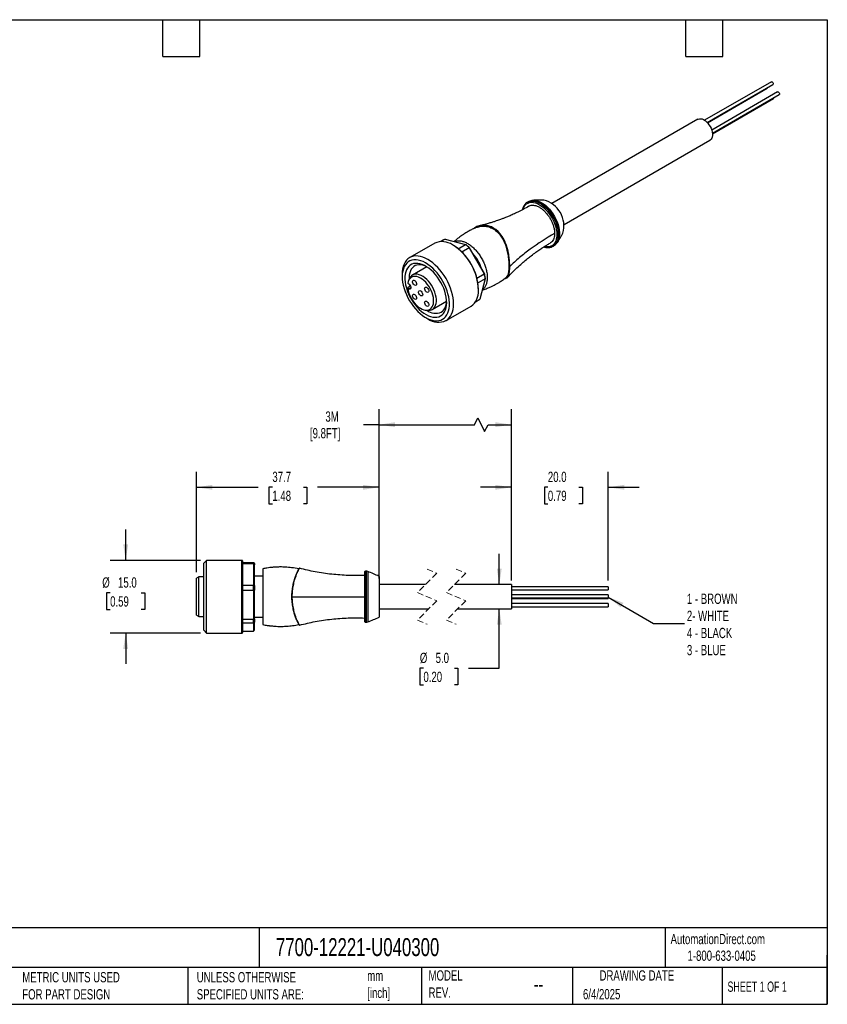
# Model space of a CAD drawing. Header units: millimetres. Extents: x 6 to 273, y 6 to 210.
# Tile 2 of 2: x 106 to 273, y 6 to 210. Entities that reach past the tile are written whole.
import ezdxf

# ---------------------------------------------------------------- set-up
doc = ezdxf.new("R2010")
doc.units = ezdxf.units.MM
doc.linetypes.add('SLD-Dashed', pattern=[1.905, 1.27, -0.635])
doc.linetypes.add('SLD-Solid', pattern=[0])
doc.layers.add('DIMENSIONS', color=140, linetype='SLD-Solid', lineweight=25)
doc.layers.add('TEXT', color=140, linetype='SLD-Solid', lineweight=25)
doc.styles.add('SLDTEXTSTYLE0', font='TXT', dxfattribs={"width": 0.7})
doc.styles.add('SLDTEXTSTYLE1', font='TXT', dxfattribs={"width": 0.65})
doc.dimstyles.new('SLDDIMSTYLE2', dxfattribs={"dimtxt": 2.158008, "dimasz": 3.302, "dimexe": 0, "dimexo": 0.0625, "dimgap": 0.539502, "dimtad": 0, "dimtih": 1, "dimtoh": 1, "dimdec": 1, "dimrnd": 1e-09, "dimzin": 4, "dimdsep": 46, "dimtxsty": 'SLDTEXTSTYLE0', "dimsah": 1, "dimcen": 0.09, "dimadec": 0, "dimazin": 1, "dimtfac": 1, "dimtdec": 1, "dimtmove": 0, "dimatfit": 0, "dimfxl": 0, "dimfrac": 2, "dimtolj": 1, "dimtzin": 12, "dimarcsym": 0})
doc.dimstyles.new('SLDDIMSTYLE3', dxfattribs={"dimtxt": 2.158008, "dimasz": 3.302, "dimexe": 0, "dimexo": 0.0625, "dimgap": 0.539502, "dimtad": 0, "dimtih": 1, "dimtoh": 1, "dimdec": 1, "dimrnd": 1e-09, "dimzin": 12, "dimdsep": 46, "dimtxsty": 'SLDTEXTSTYLE0', "dimsah": 1, "dimcen": 0.09, "dimadec": 0, "dimazin": 3, "dimtfac": 1, "dimtdec": 1, "dimtofl": 0, "dimtmove": 0, "dimatfit": 3, "dimfxl": 0, "dimfrac": 2, "dimtolj": 1, "dimtzin": 12, "dimarcsym": 0})
doc.dimstyles.new('SLDDIMSTYLE4', dxfattribs={"dimtxt": 0.18, "dimasz": 3.302, "dimexe": 0, "dimexo": 0.0625, "dimgap": 0, "dimtad": 0, "dimtih": 1, "dimtoh": 1, "dimdec": 0, "dimrnd": 1e-09, "dimzin": 0, "dimdsep": 46, "dimtxsty": 'Standard', "dimsah": 1, "dimcen": 0.09, "dimadec": 0, "dimazin": 0, "dimtfac": 3.302, "dimtdec": 0, "dimtofl": 0, "dimtmove": 0, "dimatfit": 3, "dimfxl": 0, "dimfrac": 2, "dimtolj": 1, "dimtzin": 0, "dimarcsym": 0})

# ---------------------------------------------------------------- blocks, each defined once
blk = doc.blocks.new('_D_1')
at = {"layer": 'DIMENSIONS'}
for p, q in [((205.33, 92.97), (205.33, 99.32)), ((205.33, 75.69), (205.33, 87.97)), ((189.67, 75.69), (188.94, 75.69)), ((188.94, 75.69), (188.94, 72.26)), ((196.08, 75.69), (196.8, 75.69)), ((196.8, 75.69), (196.8, 72.26)), ((198.98, 75.69), (205.33, 75.69)), ((188.94, 72.26), (189.67, 72.26)), ((196.8, 72.26), (196.08, 72.26))]:
    blk.add_line(p, q, dxfattribs=at)
for points in [[(205.33, 92.97), (205.83, 96.27), (204.82, 96.27)], [(205.33, 87.97), (204.82, 84.67), (205.83, 84.67)]]:
    blk.add_solid(points, dxfattribs=at)
at = {"layer": 'DIMENSIONS', "char_height": 2.117, "attachment_point": 1, "style": 'SLDTEXTSTYLE0'}
for s, insert in [('%%c', (188.93, 78.9)), ('5.0', (192.19, 78.9)), ('0.20', (189.67, 74.99))]:
    blk.add_mtext(s, dxfattribs=dict(at, insert=insert))
blk = doc.blocks.new('_D_2')
at = {"layer": 'DIMENSIONS'}
for p, q in [((207.83, 93.81), (207.83, 116.22)), ((227.83, 93.81), (227.83, 116.22)), ((207.83, 113.05), (201.48, 113.05)), ((215.36, 113.05), (214.63, 113.05)), ((214.63, 113.05), (214.63, 109.62)), ((221.77, 113.05), (222.49, 113.05)), ((222.49, 113.05), (222.49, 109.62)), ((227.83, 113.05), (234.18, 113.05)), ((214.63, 109.62), (215.36, 109.62)), ((222.49, 109.62), (221.77, 109.62))]:
    blk.add_line(p, q, dxfattribs=at)
for points in [[(207.83, 113.05), (204.52, 113.56), (204.52, 112.54)], [(227.83, 113.05), (231.13, 112.54), (231.13, 113.56)]]:
    blk.add_solid(points, dxfattribs=at)
at = {"layer": 'DIMENSIONS', "char_height": 2.117, "attachment_point": 1, "style": 'SLDTEXTSTYLE0'}
for s, insert in [('20.0', (215.36, 116.26)), ('0.79', (215.36, 112.35))]:
    blk.add_mtext(s, dxfattribs=dict(at, insert=insert))
blk = doc.blocks.new('_D_3')
at = {"layer": 'DIMENSIONS'}
for p, q in [((180.51, 94.24), (180.51, 129.15)), ((207.83, 94.24), (207.83, 129.15)), ((200.18, 125.97), (200.89, 127.38)), ((200.89, 127.38), (202.3, 124.56)), ((180.51, 125.97), (177.27, 125.97)), ((180.51, 125.97), (200.18, 125.97)), ((202.3, 124.56), (203, 125.97)), ((203, 125.97), (207.83, 125.97))]:
    blk.add_line(p, q, dxfattribs=at)
for points in [[(180.51, 125.97), (183.81, 125.46), (183.81, 126.48)], [(207.83, 125.97), (204.52, 126.48), (204.52, 125.46)]]:
    blk.add_solid(points, dxfattribs=at)
at = {"layer": 'DIMENSIONS', "char_height": 2.117, "attachment_point": 1, "style": 'SLDTEXTSTYLE0'}
for s, insert in [('3M', (169.43, 128.7)), ('[9.8FT]', (166.24, 125.27))]:
    blk.add_mtext(s, dxfattribs=dict(at, insert=insert))
blk = doc.blocks.new('_D_4')
at = {"layer": 'DIMENSIONS'}
for p, q in [((142.81, 95.55), (142.81, 116.22)), ((180.51, 95.94), (180.51, 116.22)), ((142.81, 113.05), (155.56, 113.05)), ((158.48, 113.05), (157.76, 113.05)), ((157.76, 113.05), (157.76, 109.62)), ((164.89, 113.05), (165.62, 113.05)), ((165.62, 113.05), (165.62, 109.62)), ((180.51, 113.05), (167.82, 113.05)), ((157.76, 109.62), (158.48, 109.62)), ((165.62, 109.62), (164.89, 109.62))]:
    blk.add_line(p, q, dxfattribs=at)
for points in [[(142.81, 113.05), (146.11, 112.54), (146.11, 113.56)], [(180.51, 113.05), (177.2, 113.56), (177.2, 112.54)]]:
    blk.add_solid(points, dxfattribs=at)
at = {"layer": 'DIMENSIONS', "char_height": 2.117, "attachment_point": 1, "style": 'SLDTEXTSTYLE0'}
for s, insert in [('37.7', (158.48, 116.26)), ('1.48', (158.48, 112.35))]:
    blk.add_mtext(s, dxfattribs=dict(at, insert=insert))
blk = doc.blocks.new('_D_5')
at = {"layer": 'DIMENSIONS'}
for p, q in [((128.2, 97.97), (128.2, 104.32)), ((143.64, 97.97), (125.02, 97.97)), ((124.99, 91.25), (124.27, 91.25)), ((124.27, 91.25), (124.27, 87.82)), ((131.41, 91.25), (132.13, 91.25)), ((132.13, 91.25), (132.13, 87.82)), ((124.27, 87.82), (124.99, 87.82)), ((132.13, 87.82), (131.41, 87.82)), ((143.64, 82.97), (125.02, 82.97)), ((128.2, 82.97), (128.2, 76.62))]:
    blk.add_line(p, q, dxfattribs=at)
for points in [[(128.2, 97.97), (128.71, 101.27), (127.69, 101.27)], [(128.2, 82.97), (127.69, 79.67), (128.71, 79.67)]]:
    blk.add_solid(points, dxfattribs=at)
at = {"layer": 'DIMENSIONS', "char_height": 2.117, "attachment_point": 1, "style": 'SLDTEXTSTYLE0'}
for s, insert in [('%%c', (123.36, 94.46)), ('15.0', (126.62, 94.46)), ('0.59', (124.99, 90.55))]:
    blk.add_mtext(s, dxfattribs=dict(at, insert=insert))

msp = doc.modelspace()

# ---------------------------------------------------------------- linework, layer by layer
for p, q in [((261.5, 196.75), (247.72, 188.79)), ((248.24, 188.35), (261.82, 196.19)), ((248.31, 188.27), (260.64, 195.39)), ((262.79, 194.63), (249.18, 186.77)), ((249.32, 186.12), (263.11, 194.08)), ((249.33, 186), (261.93, 193.27)), ((246.32, 189.01), (216.19, 171.62)), ((218.69, 167.28), (248.82, 184.68)), ((211.1, 171.85), (211.15, 171.88)), ((211.24, 171.93), (211.15, 171.88)), ((204.08, 166.45), (204.09, 166.5)), ((191.99, 163.42), (186.83, 160.44)), ((193.84, 164.14), (193.19, 163.77)), ((194.13, 164.28), (193.24, 163.77)), ((194.13, 164.28), (198.36, 163.15)), ((196.86, 162.28), (198.36, 163.15)), ((216.4, 162.79), (216.33, 162.75)), ((216.4, 162.79), (216.49, 162.84)), ((199.14, 162.46), (197.62, 161.59)), ((199.14, 162.46), (202.24, 157.1)), ((202.26, 157.16), (199.2, 162.45)), ((190.36, 158.55), (187.4, 156.84)), ((185.28, 157.01), (185.28, 156.52)), ((200.72, 156.22), (202.24, 157.1)), ((186.44, 155.15), (186.58, 155.07)), ((186.74, 156.05), (186.58, 155.65)), ((186.59, 154.41), (186.96, 154.63)), ((202.44, 156.08), (200.94, 155.21)), ((202.44, 156.08), (201.31, 151.85)), ((186.58, 154), (186.44, 154.09)), ((186.58, 154), (187.04, 154.27)), ((201.07, 153.71), (201.07, 153.84)), ((191.5, 149.74), (194.46, 151.45)), ((194.33, 147.45), (199.49, 150.43)), ((200.39, 151.29), (201.04, 151.67)), ((200.42, 151.34), (201.31, 151.85)), ((190.06, 149.62), (190.48, 149.57)), ((190.15, 148.07), (190.58, 147.82)), ((144.91, 97.97), (144.31, 97.37)), ((152.21, 97.97), (144.91, 97.97)), ((144.91, 85.17), (144.91, 97.97)), ((152.21, 85.17), (152.21, 97.97)), ((152.31, 97.87), (152.31, 95.7)), ((152.31, 97.55), (154.61, 97.55)), ((154.61, 97.26), (154.61, 97.55)), ((144.31, 85.59), (144.31, 97.37)), ((154.61, 97.26), (152.31, 97.26)), ((152.31, 95.7), (152.31, 83.07)), ((154.61, 97.26), (154.61, 92.88)), ((154.81, 97.35), (154.81, 97.08)), ((154.81, 92.77), (154.81, 97.08)), ((164, 96.24), (163.99, 96.23)), ((164, 96.24), (164.01, 96.29)), ((164.01, 96.28), (164.01, 96.29)), ((177.51, 95.52), (177.51, 85.42)), ((177.84, 95.72), (177.71, 95.72)), ((177.71, 95.72), (177.71, 85.22)), ((177.84, 95.72), (177.84, 85.22)), ((178.17, 95.67), (178.17, 85.28)), ((143.31, 94.57), (142.81, 94.28)), ((142.81, 86.66), (142.81, 94.28)), ((144.31, 94.57), (143.31, 94.57)), ((143.31, 86.37), (143.31, 94.57)), ((156.51, 94.72), (154.81, 94.72)), ((163.22, 94.49), (163.17, 94.36)), ((163.18, 94.38), (163.23, 94.53)), ((180.51, 94.67), (180.51, 86.27)), ((152.31, 92.88), (154.61, 92.88)), ((154.61, 91.78), (152.31, 91.78)), ((154.61, 91.78), (154.61, 92.88)), ((154.61, 91.78), (154.61, 85.8)), ((154.81, 92.77), (154.81, 91.79)), ((154.81, 85.89), (154.81, 91.79)), ((190.09, 92.97), (180.51, 92.97)), ((207.83, 92.97), (196.09, 92.97)), ((207.83, 92.97), (207.83, 87.97)), ((227.83, 92.54), (207.83, 92.54)), ((207.83, 91.9), (227.83, 91.9)), ((227.83, 92.54), (227.83, 91.9)), ((156.51, 90.47), (156.51, 84.73)), ((162.49, 91.24), (162.46, 90.47)), ((227.83, 90.87), (207.83, 90.87)), ((207.83, 90.23), (227.83, 90.23)), ((207.83, 90.08), (227.83, 90.08)), ((227.83, 90.87), (227.83, 90.23)), ((227.83, 90.23), (227.83, 90.08)), ((180.51, 87.97), (190.76, 87.97)), ((196.76, 87.97), (207.83, 87.97)), ((227.83, 89.04), (207.83, 89.04)), ((207.83, 88.4), (227.83, 88.4)), ((227.83, 89.04), (227.83, 88.72)), ((227.83, 88.72), (227.83, 88.4)), ((142.81, 86.66), (143.31, 86.37)), ((143.31, 86.37), (144.31, 86.37)), ((144.31, 83.57), (144.31, 85.59)), ((152.31, 85.8), (154.61, 85.8)), ((154.61, 84.99), (154.61, 85.8)), ((154.81, 86.22), (156.51, 86.22)), ((154.81, 85.89), (154.81, 85.18)), ((163.24, 86.4), (163.17, 86.59)), ((144.31, 83.57), (144.91, 82.97)), ((144.91, 82.97), (144.91, 85.17)), ((152.21, 82.97), (152.21, 85.17)), ((154.61, 84.99), (152.31, 84.99)), ((152.31, 83.39), (154.61, 83.39)), ((154.61, 84.99), (154.61, 83.39)), ((154.81, 83.6), (154.81, 85.18)), ((177.71, 85.22), (177.84, 85.22)), ((144.91, 82.97), (152.21, 82.97))]:
    msp.add_line(p, q)
at = {"color": 7, "linetype": 'SLD-Dashed', "lineweight": 18}
for p, q in [((190.42, 96.15), (192.42, 95.31)), ((196.42, 96.15), (198.42, 95.31)), ((192.42, 95.31), (188.42, 91.31)), ((198.42, 95.31), (194.42, 91.31)), ((188.42, 91.31), (192.42, 89.63)), ((192.42, 89.63), (188.42, 85.63)), ((194.42, 91.31), (198.42, 89.63)), ((198.42, 89.63), (194.42, 85.63)), ((188.42, 85.63), (190.42, 84.8)), ((194.42, 85.63), (196.42, 84.8))]:
    msp.add_line(p, q, dxfattribs=at)
at = {"flags": 128}
for points in [[(261.5, 196.75), (261.58, 196.76), (261.66, 196.73), (261.75, 196.66), (261.82, 196.56), (261.87, 196.45), (261.89, 196.34), (261.87, 196.25), (261.82, 196.19), (261.82, 196.19)], [(262.79, 194.63), (262.87, 194.65), (262.95, 194.62)], [(262.95, 194.62), (263.04, 194.55), (263.11, 194.45), (263.16, 194.33), (263.18, 194.22), (263.16, 194.13), (263.11, 194.08), (263.11, 194.08)], [(246.32, 189.01), (246.4, 189.05), (246.65, 189.12), (246.91, 189.12), (247.2, 189.06), (247.5, 188.93), (247.8, 188.74), (248.09, 188.5), (248.37, 188.21), (248.62, 187.88), (248.85, 187.52), (249.04, 187.14), (249.18, 186.76), (249.28, 186.37), (249.33, 186), (249.33, 185.66), (249.28, 185.34), (249.18, 185.07), (249.04, 184.86), (248.85, 184.7), (248.82, 184.68)], [(210.21, 170.39), (210.29, 170.64), (210.47, 170.99), (210.69, 171.29), (210.96, 171.53), (211.26, 171.7), (211.6, 171.82), (211.97, 171.86), (212.36, 171.84), (212.78, 171.75), (213.2, 171.59), (213.63, 171.37), (214.06, 171.1), (214.49, 170.76), (214.9, 170.38), (215.29, 169.94), (215.66, 169.47), (216, 168.97), (216.3, 168.44), (216.57, 167.9), (216.79, 167.34), (216.97, 166.79), (217.1, 166.24), (217.18, 165.7), (217.2, 165.19), (217.18, 164.71), (217.1, 164.26), (216.97, 163.86), (216.79, 163.51), (216.57, 163.21), (216.3, 162.97), (216, 162.8), (215.66, 162.69), (215.29, 162.64), (214.9, 162.66), (214.65, 162.71)], [(211.15, 171.88), (211.27, 171.94), (211.61, 172.07), (211.98, 172.12), (212.38, 172.11), (212.79, 172.03), (213.22, 171.89), (213.66, 171.68), (214.1, 171.41), (214.54, 171.09), (214.96, 170.71), (215.37, 170.28), (215.75, 169.81), (216.11, 169.31), (216.44, 168.78), (216.72, 168.23), (216.97, 167.67), (217.17, 167.1), (217.32, 166.54), (217.43, 165.98), (217.48, 165.45), (217.48, 164.94), (217.43, 164.47), (217.32, 164.03), (217.17, 163.64), (216.97, 163.31), (216.72, 163.03), (216.44, 162.81), (216.4, 162.79)], [(211.24, 171.93), (211.36, 172), (211.7, 172.12), (212.07, 172.18), (212.47, 172.16), (212.89, 172.09), (213.32, 171.94), (213.76, 171.74), (214.2, 171.47), (214.63, 171.14), (215.05, 170.76), (215.46, 170.34), (215.85, 169.87), (216.2, 169.37), (216.53, 168.83), (216.82, 168.28), (217.06, 167.72), (217.26, 167.15), (217.42, 166.59), (217.52, 166.04), (217.57, 165.5), (217.57, 164.99), (217.52, 164.52), (217.42, 164.08), (217.26, 163.7), (217.06, 163.36), (216.82, 163.08), (216.53, 162.86), (216.49, 162.84)], [(212.23, 172.25), (212.33, 172.26), (212.72, 172.25), (213.13, 172.17), (213.56, 172.03), (213.99, 171.82), (214.43, 171.56), (214.86, 171.24), (215.28, 170.86), (215.68, 170.44), (216.06, 169.98), (216.41, 169.48), (216.74, 168.95), (217.02, 168.41), (217.26, 167.85), (217.46, 167.29), (217.61, 166.73), (217.71, 166.19), (217.77, 165.66), (217.77, 165.15), (217.71, 164.69), (217.61, 164.26), (217.46, 163.87), (217.28, 163.56)], [(217.28, 163.56), (217.26, 163.54), (217.26, 163.54)], [(194.33, 147.45), (194.68, 147.69), (194.99, 148), (195.26, 148.36), (195.48, 148.77), (195.65, 149.24), (195.78, 149.75), (195.86, 150.3), (195.88, 150.88), (195.86, 151.5), (195.78, 152.14), (195.65, 152.79), (195.48, 153.46), (195.26, 154.13), (194.99, 154.8), (194.68, 155.46), (194.33, 156.11), (193.94, 156.74), (193.53, 157.33), (193.08, 157.9), (192.61, 158.43), (192.12, 158.92), (191.61, 159.35), (191.1, 159.74), (190.58, 160.07), (190.06, 160.34), (189.54, 160.55), (189.04, 160.69), (188.55, 160.77), (188.08, 160.79), (187.63, 160.74), (187.22, 160.62), (186.83, 160.44), (186.48, 160.2), (186.17, 159.89), (185.9, 159.53), (185.68, 159.12), (185.5, 158.65), (185.38, 158.14), (185.3, 157.59), (185.28, 157.01), (185.28, 157.01)], [(193.61, 147.72), (193.94, 147.96), (194.24, 148.26), (194.49, 148.61), (194.7, 149.02), (194.86, 149.48), (194.97, 149.98), (195.02, 150.53), (195.03, 151.1), (194.99, 151.71), (194.89, 152.33), (194.74, 152.97), (194.55, 153.62), (194.31, 154.27), (194.02, 154.91), (193.69, 155.54), (193.33, 156.15), (192.93, 156.73), (192.5, 157.28), (192.05, 157.8), (191.58, 158.27), (191.09, 158.69), (190.59, 159.06), (190.09, 159.37), (189.59, 159.62), (189.1, 159.81), (188.61, 159.93), (188.14, 159.99), (187.7, 159.98), (187.28, 159.91), (186.89, 159.77), (186.53, 159.56), (186.22, 159.3), (185.94, 158.97), (185.71, 158.59), (185.53, 158.15), (185.39, 157.67), (185.31, 157.15), (185.28, 156.59), (185.3, 156), (185.37, 155.38), (185.49, 154.75), (185.66, 154.1), (185.88, 153.46), (186.14, 152.81), (186.45, 152.17), (186.8, 151.55), (187.18, 150.96), (187.59, 150.39), (188.03, 149.85), (188.49, 149.36), (188.97, 148.91), (189.47, 148.52), (189.97, 148.18), (190.47, 147.9), (190.97, 147.67), (191.46, 147.52), (191.93, 147.43), (192.39, 147.4), (192.83, 147.44), (193.23, 147.55), (193.61, 147.72)], [(193.21, 148.42), (193.52, 148.64), (193.8, 148.93), (194.03, 149.27), (194.22, 149.67), (194.35, 150.12), (194.44, 150.61), (194.47, 151.14), (194.45, 151.7), (194.38, 152.28), (194.25, 152.89), (194.08, 153.5), (193.86, 154.11), (193.6, 154.72), (193.29, 155.31), (192.94, 155.89), (192.56, 156.44), (192.16, 156.96), (191.72, 157.43), (191.27, 157.87), (190.81, 158.25), (190.33, 158.57), (189.86, 158.84), (189.39, 159.04), (188.92, 159.18), (188.48, 159.26), (188.05, 159.26), (187.65, 159.2), (187.28, 159.07), (186.94, 158.88), (186.64, 158.62), (186.39, 158.3), (186.18, 157.93), (186.02, 157.51), (185.91, 157.04), (185.85, 156.53), (185.85, 155.98), (185.89, 155.41), (185.99, 154.81), (186.14, 154.21), (186.33, 153.59), (186.58, 152.98), (186.86, 152.38), (187.19, 151.79), (187.55, 151.23), (187.95, 150.69), (188.37, 150.2), (188.81, 149.74), (189.27, 149.34), (189.74, 148.98), (190.21, 148.68), (190.69, 148.45), (191.16, 148.28), (191.61, 148.17), (192.05, 148.13), (192.46, 148.16), (192.85, 148.25), (193.21, 148.42)], [(190.36, 158.55), (189.97, 158.73), (189.54, 158.87), (189.12, 158.95), (188.72, 158.96), (188.34, 158.91), (187.99, 158.79), (187.68, 158.61), (187.4, 158.37), (187.17, 158.07), (186.98, 157.71), (186.83, 157.31), (186.74, 156.86), (186.69, 156.38), (186.7, 155.94)], [(186.44, 154.09), (186.53, 153.62), (186.67, 153.14), (186.85, 152.66), (187.08, 152.19), (187.34, 151.74), (187.64, 151.31), (187.97, 150.91), (188.31, 150.56), (188.68, 150.25), (189.05, 150), (189.42, 149.81), (189.78, 149.68), (190.14, 149.62), (190.47, 149.62), (190.77, 149.68), (191.05, 149.82), (191.29, 150.01), (191.48, 150.26), (191.63, 150.57), (191.73, 150.92), (191.78, 151.32), (191.78, 151.75), (191.73, 152.2), (191.63, 152.68), (191.48, 153.16), (191.29, 153.63), (191.05, 154.1), (190.77, 154.55), (190.47, 154.97), (190.14, 155.36), (189.78, 155.7), (189.42, 155.99), (189.05, 156.23), (188.68, 156.4), (188.31, 156.52), (187.97, 156.56), (187.64, 156.55), (187.34, 156.46), (187.08, 156.31), (186.85, 156.1), (186.67, 155.84), (186.53, 155.52), (186.44, 155.15)], [(190.48, 149.57), (190.69, 149.55), (191.03, 149.57), (191.34, 149.66), (191.61, 149.81), (191.85, 150.03), (192.04, 150.3), (192.19, 150.62), (192.29, 150.99), (192.34, 151.4), (192.34, 151.84), (192.29, 152.31), (192.19, 152.8), (192.04, 153.29), (191.85, 153.79), (191.61, 154.27), (191.34, 154.74), (191.03, 155.18), (190.69, 155.59), (190.34, 155.96), (189.96, 156.29), (189.58, 156.56), (189.2, 156.77), (188.82, 156.92), (188.45, 157.01), (188.1, 157.03), (187.77, 156.99), (187.47, 156.88), (187.21, 156.71), (186.99, 156.48), (186.81, 156.19), (186.74, 156.05)], [(186.58, 155.07), (186.74, 154.94), (186.88, 154.77), (186.98, 154.57), (187.04, 154.37), (187.04, 154.18), (186.98, 154.04), (186.88, 153.96), (186.74, 153.95), (186.58, 154)], [(186.85, 154.81), (186.86, 154.76), (186.9, 154.6)], [(188.14, 154.73), (188.02, 154.7), (187.88, 154.74), (187.73, 154.84), (187.6, 154.99), (187.5, 155.17), (187.43, 155.36), (187.42, 155.54), (187.46, 155.68), (187.54, 155.77), (187.67, 155.8), (187.81, 155.76), (187.95, 155.66), (188.09, 155.51), (188.19, 155.33), (188.25, 155.14), (188.27, 154.96), (188.23, 154.82), (188.14, 154.73)], [(188.14, 151.85), (188.02, 151.82), (187.88, 151.86), (187.73, 151.95), (187.6, 152.1), (187.5, 152.28), (187.43, 152.47), (187.42, 152.65), (187.46, 152.79), (187.54, 152.88), (187.67, 152.91), (187.81, 152.87), (187.95, 152.77), (188.09, 152.63), (188.19, 152.45), (188.25, 152.25), (188.27, 152.08), (188.23, 151.94), (188.14, 151.85)], [(189.39, 152.57), (189.27, 152.54), (189.13, 152.58), (188.98, 152.68), (188.85, 152.83), (188.75, 153.01), (188.68, 153.2), (188.67, 153.37), (188.71, 153.52), (188.79, 153.61), (188.92, 153.63), (189.06, 153.6), (189.2, 153.5), (189.34, 153.35), (189.44, 153.17), (189.5, 152.98), (189.52, 152.8), (189.48, 152.66), (189.39, 152.57)], [(190.64, 153.29), (190.52, 153.26), (190.38, 153.3), (190.23, 153.4), (190.1, 153.55), (190, 153.73), (189.93, 153.92), (189.92, 154.1), (189.96, 154.24), (190.04, 154.33), (190.17, 154.36), (190.31, 154.32), (190.45, 154.22), (190.59, 154.07), (190.69, 153.89), (190.75, 153.7), (190.77, 153.52), (190.73, 153.38), (190.64, 153.29)], [(190.64, 150.4), (190.52, 150.37), (190.38, 150.41), (190.23, 150.51), (190.1, 150.66), (190, 150.84), (189.93, 151.03), (189.92, 151.21), (189.96, 151.35), (190.04, 151.44), (190.17, 151.47), (190.31, 151.43), (190.45, 151.33), (190.59, 151.18), (190.69, 151), (190.75, 150.81), (190.77, 150.63), (190.73, 150.49), (190.64, 150.4)], [(154.61, 97.55), (154.72, 97.44), (154.81, 97.35)], [(162.59, 90.47), (165.03, 90.47), (167.5, 90.47), (169.99, 90.47), (173.74, 90.47), (177.51, 90.47)], [(154.61, 83.39), (154.72, 83.51), (154.81, 83.6)], [(164.01, 84.65), (164.01, 84.68), (164, 84.71)]]:
    msp.add_lwpolyline(points, dxfattribs=at)
for centre, radius, start, end in [((260.54, 195.52), 0.168, 306.6222, 8.2587), ((261.83, 193.41), 0.168, 306.6222, 8.2587), ((213.2, 167), 5.47, 344.1647, 75.8256), ((193.54, 160.01), 3.74, 55.3665, 114.4172), ((195.05, 162.05), 2.41, 112.1849, 119.9877), ((189.69, 153.44), 11.35, 1.1592, 58.2565), ((190.14, 153.94), 10.7, 28.8591, 57.6297), ((192.48, 155.73), 9.48, 45.2989, 51.5739), ((192.75, 155.87), 9.21, 45.554, 51.3189), ((194.76, 156.36), 7.1, 16.1674, 43.8326), ((190.41, 153.59), 10.64, 1.7636, 31.1804), ((193.07, 154.69), 9.48, 8.4275, 14.7018), ((193.33, 154.86), 9.22, 8.6825, 14.4468), ((197.34, 153.45), 3.71, 305.45, 3.4019), ((191.69, 151.42), 2.77, 306.2267, 0.7358), ((199.83, 153.76), 2.41, 300.0057, 307.827), ((192.19, 151.89), 2.94, 231.7647, 292.8125), ((192.78, 150.97), 3.84, 234.9648, 293.7185), ((152.21, 97.87), 0.1, 359.9989, 90.0001), ((177.71, 95.52), 0.2, 90, 180.0001), ((177.84, 94.72), 1, 70.6091, 89.9999), ((171.53, 76.8), 20, 63.3306, 70.609), ((177.71, 85.42), 0.2, 179.9999, 270), ((171.53, 104.14), 20, 289.391, 296.6694), ((177.84, 86.22), 1, 270.0001, 289.3909), ((152.21, 83.07), 0.1, 269.9999, 0.0011)]:
    msp.add_arc(centre, radius, start, end)
for points, knots in [([(211.42, 171.05), (211.04, 170.83), (210.3, 170.41), (209.22, 169.86), (208.25, 169.4), (207.4, 169.03), (206.69, 168.73), (206.15, 168.52), (205.74, 168.37), (205.37, 168.24), (204.94, 168.09), (204.39, 167.9), (203.74, 167.7), (202.98, 167.47), (202.14, 167.24), (201.55, 167.09), (201.25, 167.02)], [0, 0, 0, 0, 0.116846, 0.2261712, 0.3219872, 0.4043808, 0.4734196, 0.5291606, 0.562272, 0.594272, 0.6366988, 0.689742, 0.7533301, 0.8273798, 0.9117786, 1, 1, 1, 1]), ([(211.1, 171.84), (211.08, 171.84), (210.96, 171.78), (210.77, 171.61), (210.53, 171.34), (210.34, 171.02), (210.19, 170.68), (210.13, 170.43), (210.1, 170.32)], [0, 0, 0, 0, 0.029139, 0.2287, 0.428389, 0.629429, 0.832485, 1, 1, 1, 1]), ([(212.23, 172.25), (212.1, 172.23), (211.83, 172.19), (211.49, 172.07), (211.31, 171.96), (211.24, 171.92)], [0, 0, 0, 0, 0.383744, 0.772497, 1, 1, 1, 1]), ([(211.42, 171.04), (211.52, 171.1), (211.74, 171.22), (212.14, 171.28), (212.62, 171.25), (213.12, 171.1), (213.64, 170.85), (214.16, 170.5), (214.67, 170.05), (215.14, 169.53), (215.58, 168.95), (215.95, 168.32), (216.27, 167.66), (216.51, 166.98), (216.66, 166.38), (216.73, 165.87), (216.74, 165.6), (216.74, 165.45)], [0, 0, 0, 0, 0.054795, 0.125168, 0.195497, 0.265825, 0.336153, 0.408516, 0.478919, 0.549284, 0.619645, 0.690006, 0.760368, 0.832768, 0.903145, 0.951255, 1, 1, 1, 1]), ([(214.55, 172.3), (214.49, 172.31), (214.12, 172.34), (213.42, 172.33), (212.71, 172.31), (212.31, 172.26), (212.24, 172.25)], [0, 0, 0, 0, 0.077412, 0.490437, 0.909556, 1, 1, 1, 1]), ([(200.85, 166.75), (200.65, 166.67), (200.28, 166.53), (199.79, 166.31), (199.39, 166.12), (199.04, 165.93), (198.61, 165.68), (198.04, 165.33), (197.32, 164.83), (196.62, 164.31), (196.18, 163.93), (196.01, 163.78)], [0, 0, 0, 0, 0.111625, 0.205, 0.280358, 0.341133, 0.416226, 0.539483, 0.694775, 0.880922, 1, 1, 1, 1]), ([(204.13, 166.55), (203.84, 166.7), (203.26, 167), (202.3, 167.15), (201.37, 167.08), (200.55, 166.83), (200.13, 166.52), (199.96, 166.38)], [0, 0, 0, 0, 0.211714, 0.424057, 0.636373, 0.847662, 1, 1, 1, 1]), ([(200.13, 166.46), (200.24, 166.54), (200.6, 166.81), (201.35, 167.02), (202.28, 167.09), (203.22, 166.94), (203.8, 166.64), (204.09, 166.5)], [0, 0, 0, 0, 0.106055, 0.329156, 0.553118, 0.776961, 1, 1, 1, 1]), ([(204.08, 166.45), (203.79, 166.6), (203.21, 166.89), (202.27, 167.04), (201.35, 166.96), (200.7, 166.79), (200.41, 166.59), (200.37, 166.56)], [0, 0, 0, 0, 0.241237, 0.4820584, 0.7221643, 0.9608203, 1, 1, 1, 1]), ([(200.84, 166.71), (201, 166.78), (201.45, 166.94), (202.25, 166.97), (203.18, 166.83), (203.75, 166.54), (204.04, 166.4)], [0, 0, 0, 0, 0.159609, 0.439205, 0.719458, 1, 1, 1, 1]), ([(206.6, 156.23), (206.62, 156.24), (206.79, 156.26), (207, 156.49), (207.23, 156.99), (207.34, 157.7), (207.38, 158.6), (207.35, 159.65), (207.23, 160.79), (207, 161.96), (206.67, 163.11), (206.21, 164.18), (205.61, 165.11), (204.91, 165.9), (204.36, 166.27), (204.08, 166.45)], [0, 0, 0, 0, 0.008529, 0.090851, 0.17328, 0.255838, 0.338327, 0.420669, 0.50288, 0.585131, 0.667756, 0.750779, 0.833924, 0.917121, 1, 1, 1, 1]), ([(204.09, 166.5), (204.37, 166.32), (204.93, 165.96), (205.62, 165.16), (206.22, 164.22), (206.69, 163.15), (207.04, 162), (207.27, 160.81), (207.39, 159.65), (207.43, 158.58), (207.4, 157.67), (207.27, 156.95), (207.04, 156.44), (206.79, 156.19), (206.57, 156.18), (206.52, 156.18)], [0, 0, 0, 0, 0.080461, 0.161462, 0.242665, 0.323641, 0.404453, 0.485723, 0.567298, 0.648741, 0.730157, 0.811707, 0.89297, 0.973745, 1, 1, 1, 1]), ([(207.49, 158.62), (207.49, 159.67), (207.19, 162.99), (205.53, 165.8), (204.13, 166.55)], [-0.9590928, -0.9590928, -0.9590928, -0.9590928, -0.5755144, 0, 0, 0, 0]), ([(216.74, 165.45), (214.96, 164.43), (213.29, 163.35), (210.96, 161.63), (210.22, 161.05), (208.8, 159.85), (208.12, 159.24), (207.49, 158.62)], [0, 0, 0, 0, 0.5, 0.5, 0.75, 0.75, 1, 1, 1, 1]), ([(216.74, 165.45), (216.74, 165.36), (216.73, 165.07), (216.66, 164.63), (216.5, 164.16), (216.25, 163.78), (216.01, 163.54), (215.84, 163.46), (215.8, 163.44)], [0, 0, 0, 0, 0.102655, 0.308481, 0.514308, 0.725887, 0.935351, 1, 1, 1, 1]), ([(217.26, 163.55), (217.42, 163.77), (217.74, 164.23), (218.14, 164.89), (218.37, 165.33), (218.46, 165.52)], [0, 0, 0, 0, 0.343354, 0.725683, 1, 1, 1, 1]), ([(195.81, 163.04), (195.78, 163.06), (195.75, 163.08), (195.72, 163.09), (195.72, 163.09)], [0, 0, 0, 0, 0.796281, 1, 1, 1, 1]), ([(196.13, 163.75), (196.18, 163.78), (196.39, 163.89), (196.84, 163.94), (197.46, 163.91), (198.14, 163.71), (198.82, 163.38), (199.51, 162.9), (200.17, 162.32), (200.8, 161.62), (201.36, 160.85), (201.86, 160), (202.27, 159.13), (202.57, 158.24), (202.8, 157.29), (202.83, 156.67), (202.85, 156.33)], [0, 0, 0, 0, 0.02186, 0.094626, 0.169504, 0.242192, 0.316968, 0.389806, 0.464758, 0.537598, 0.612555, 0.685326, 0.760207, 0.832978, 0.907858, 1, 1, 1, 1]), ([(206.17, 164.03), (206.42, 163.54), (206.63, 163), (206.95, 161.88), (207.07, 161.31), (207.15, 160.74)], [0, 0, 0, 0, 0.5, 0.5, 1, 1, 1, 1]), ([(206.99, 156.35), (207.36, 156.74), (208.09, 157.5), (209.2, 158.54), (210.21, 159.45), (211.1, 160.2), (211.98, 160.89), (212.83, 161.54), (213.56, 162.04), (214.12, 162.41), (214.59, 162.71), (215.16, 163.06), (215.59, 163.3), (215.81, 163.43)], [0, 0, 0, 0, 0.144144, 0.278962, 0.39702, 0.498346, 0.58326, 0.687205, 0.778922, 0.816382, 0.866616, 0.929839, 1, 1, 1, 1]), ([(214.52, 162.67), (214.6, 162.64), (214.82, 162.57), (215.16, 162.52), (215.55, 162.52), (215.91, 162.58), (216.17, 162.66), (216.3, 162.74), (216.32, 162.75)], [0, 0, 0, 0, 0.11912, 0.328681, 0.53703, 0.743432, 0.94753, 1, 1, 1, 1]), ([(216.47, 162.84), (216.51, 162.86), (216.67, 162.94), (216.91, 163.14), (217.14, 163.36), (217.24, 163.52), (217.27, 163.57)], [0, 0, 0, 0, 0.12509, 0.486679, 0.847247, 1, 1, 1, 1]), ([(206.5, 156.16), (206.58, 156.16), (206.83, 156.18), (207.11, 156.44), (207.34, 156.95), (207.47, 157.67), (207.48, 158.3), (207.49, 158.62)], [0, 0, 0, 0, 0.11295, 0.333979, 0.555955, 0.778381, 1, 1, 1, 1]), ([(207.31, 158.62), (207.3, 158.31), (207.29, 157.69), (207.16, 156.99), (206.99, 156.53), (206.8, 156.41), (206.73, 156.36)], [0, 0, 0, 0, 0.279877, 0.559629, 0.838601, 1, 1, 1, 1]), ([(201.81, 153.72), (201.95, 153.77), (202.37, 153.91), (203.01, 154.18), (203.68, 154.48), (204.24, 154.75), (204.76, 155.03), (205.34, 155.36), (206.02, 155.8), (206.5, 156.15), (206.75, 156.34)], [0, 0, 0, 0, 0.083238, 0.242054, 0.374533, 0.480907, 0.574725, 0.691993, 0.834001, 1, 1, 1, 1]), ([(202.85, 156.33), (202.84, 156.08), (202.81, 155.56), (202.64, 154.9), (202.35, 154.34), (202.08, 153.99), (201.88, 153.86), (201.84, 153.84)], [0, 0, 0, 0, 0.232501, 0.471743, 0.704271, 0.943543, 1, 1, 1, 1]), ([(154.81, 97.08), (154.77, 97.12), (154.7, 97.17), (154.64, 97.23), (154.61, 97.26)], [0, 0, 0, 0, 0.558324, 1, 1, 1, 1]), ([(163.95, 96.21), (163.45, 96.3), (162.53, 96.47), (161.25, 96.58), (160.21, 96.61), (159.44, 96.59), (158.89, 96.56), (158.44, 96.52), (157.93, 96.46), (157.27, 96.37), (156.78, 96.28), (156.51, 96.22)], [0, 0, 0, 0, 0.203378, 0.374623, 0.513733, 0.620697, 0.683119, 0.7324, 0.799892, 0.889093, 1, 1, 1, 1]), ([(156.51, 96.22), (156.51, 96.22), (156.51, 96.25), (156.51, 96), (156.51, 95.88), (156.51, 95.41), (156.51, 94.89), (156.51, 94.21), (156.51, 93.45), (156.51, 92.58), (156.51, 91.59), (156.51, 90.87), (156.51, 90.47)], [0, 0, 0, 0, 0.000779, 0.01628, 0.060588, 0.129989, 0.226481, 0.341828, 0.479435, 0.627759, 0.791065, 1, 1, 1, 1]), ([(164, 96.27), (163.99, 96.25), (163.93, 96.12), (163.77, 95.84), (163.54, 95.35), (163.26, 94.67), (162.99, 93.81), (162.74, 92.79), (162.57, 91.66), (162.5, 90.48), (162.57, 89.29), (162.74, 88.16), (162.98, 87.14), (163.26, 86.28), (163.54, 85.6), (163.77, 85.1), (163.93, 84.83), (163.99, 84.7), (164, 84.68)], [0, 0, 0, 0, 0.0063728, 0.0342429, 0.0795796, 0.1407168, 0.2162996, 0.3042174, 0.4001364, 0.4997429, 0.5993428, 0.6952526, 0.7831755, 0.8587909, 0.9199916, 0.9654324, 0.9934553, 1, 1, 1, 1]), ([(162.58, 90.47), (162.6, 90.87), (162.62, 91.66), (162.8, 92.8), (163.04, 93.82), (163.32, 94.69), (163.6, 95.38), (163.83, 95.87), (163.99, 96.15), (164.05, 96.28), (164.06, 96.3)], [0, 0, 0, 0, 0.198278, 0.389711, 0.565572, 0.717101, 0.839917, 0.931133, 0.98725, 1, 1, 1, 1]), ([(163.23, 94.55), (163.25, 94.59), (163.34, 94.86), (163.53, 95.3), (163.76, 95.79), (163.9, 96.06), (163.96, 96.17), (163.97, 96.18)], [0, 0, 0, 0, 0.0712079, 0.4864074, 0.7899421, 0.9757636, 1, 1, 1, 1]), ([(163.85, 96.04), (163.8, 95.94), (163.67, 95.69), (163.55, 95.43), (163.48, 95.28)], [0, 0, 0, 0, 0.401686, 1, 1, 1, 1]), ([(163.75, 95.84), (163.8, 95.93), (163.86, 96.03), (163.91, 96.14), (163.92, 96.16)], [0, 0, 0, 0, 0.856769, 1, 1, 1, 1]), ([(163.93, 96.19), (163.93, 96.18), (163.9, 96.13), (163.88, 96.08), (163.85, 96.04)], [0, 0, 0, 0, 0.180475, 1, 1, 1, 1]), ([(164.04, 96.33), (164.04, 96.33), (164.03, 96.32), (164.02, 96.31), (164.02, 96.3), (164.01, 96.3), (164.01, 96.29)], [0, 0, 0, 0, 0.249717, 0.499231, 0.748384, 1, 1, 1, 1]), ([(164.07, 96.33), (164.07, 96.33), (164.06, 96.33), (164.05, 96.33), (164.04, 96.33)], [0, 0, 0, 0, 0.50185, 1, 1, 1, 1]), ([(177.5, 94.87), (176.38, 94.85), (174.12, 94.81), (170.72, 95.07), (167.35, 95.54), (165.16, 96.07), (164.07, 96.33)], [0, 0, 0, 0, 0.247176, 0.500354, 0.75353, 1, 1, 1, 1]), ([(163.98, 84.75), (163.97, 84.77), (163.91, 84.88), (163.75, 85.16), (163.52, 85.65), (163.24, 86.33), (162.96, 87.19), (162.72, 88.19), (162.55, 89.31), (162.49, 90.48), (162.56, 91.65), (162.73, 92.76), (162.94, 93.71), (163.14, 94.27), (163.22, 94.5)], [0, 0, 0, 0, 0.0052438, 0.0392012, 0.0940791, 0.1675957, 0.2578221, 0.3620684, 0.4754058, 0.5930583, 0.7104746, 0.8232508, 0.927167, 1, 1, 1, 1]), ([(163.48, 95.28), (163.41, 95.11), (163.26, 94.75), (163.04, 94.16), (162.84, 93.48), (162.74, 92.99), (162.69, 92.74)], [0, 0, 0, 0, 0.201593, 0.438984, 0.707076, 1, 1, 1, 1]), ([(163.23, 94.55), (163.23, 94.54), (163.22, 94.52), (163.22, 94.51), (163.21, 94.5)], [0, 0, 0, 0, 0.50036, 1, 1, 1, 1]), ([(163.24, 94.56), (163.23, 94.55), (163.23, 94.53), (163.22, 94.52), (163.22, 94.51)], [0, 0, 0, 0, 0.500531, 1, 1, 1, 1]), ([(177.5, 94.87), (177.5, 94.87), (177.5, 94.89), (177.5, 94.71), (177.5, 94.62), (177.5, 94.27), (177.5, 93.89), (177.5, 93.38), (177.5, 92.8), (177.5, 92.16), (177.51, 91.54), (177.51, 90.97), (177.51, 90.64), (177.51, 90.47)], [0, 0, 0, 0, 0.0001959, 0.0152111, 0.0573804, 0.1255286, 0.2177756, 0.3315912, 0.4638348, 0.6153125, 0.7733485, 0.8851857, 1, 1, 1, 1]), ([(154.61, 92.88), (154.64, 92.86), (154.71, 92.82), (154.78, 92.79), (154.81, 92.77)], [0, 0, 0, 0, 0.561939, 1, 1, 1, 1]), ([(154.81, 91.79), (154.77, 91.79), (154.7, 91.78), (154.64, 91.78), (154.61, 91.78)], [0, 0, 0, 0, 0.558164, 1, 1, 1, 1]), ([(162.69, 92.74), (162.64, 92.49), (162.56, 92), (162.51, 91.49), (162.49, 91.24)], [0, 0, 0, 0, 0.491183, 1, 1, 1, 1]), ([(162.46, 90.47), (162.47, 90.08), (162.49, 89.3), (162.67, 88.2), (162.91, 87.2), (163.19, 86.35), (163.47, 85.68), (163.7, 85.19), (163.86, 84.92), (163.91, 84.8), (163.92, 84.79)], [0, 0, 0, 0, 0.199285, 0.390896, 0.566794, 0.718695, 0.84221, 0.934267, 0.991188, 1, 1, 1, 1]), ([(164.06, 84.64), (164.05, 84.66), (163.99, 84.79), (163.83, 85.07), (163.6, 85.57), (163.32, 86.26), (163.04, 87.13), (162.8, 88.15), (162.62, 89.28), (162.6, 90.07), (162.58, 90.47)], [0, 0, 0, 0, 0.013075, 0.069422, 0.160725, 0.283512, 0.434925, 0.610616, 0.80187, 1, 1, 1, 1]), ([(177.51, 90.47), (177.51, 90.35), (177.51, 90), (177.51, 89.42), (177.5, 88.74), (177.5, 88.1), (177.5, 87.52), (177.5, 87.03), (177.5, 86.64), (177.5, 86.35), (177.5, 86.17), (177.5, 86.09), (177.5, 86.07)], [0, 0, 0, 0, 0.081347, 0.242419, 0.397033, 0.544918, 0.676227, 0.788862, 0.879742, 0.946344, 0.98687, 1, 1, 1, 1]), ([(154.61, 85.8), (154.64, 85.82), (154.71, 85.85), (154.78, 85.88), (154.81, 85.89)], [0, 0, 0, 0, 0.561658, 1, 1, 1, 1]), ([(163.16, 86.61), (163.2, 86.5), (163.31, 86.15), (163.53, 85.64), (163.76, 85.16), (163.9, 84.89), (163.95, 84.79), (163.95, 84.79)], [0, 0, 0, 0, 0.180059, 0.554789, 0.828102, 0.99507, 1, 1, 1, 1]), ([(163.21, 86.45), (163.22, 86.44), (163.22, 86.42), (163.23, 86.4), (163.23, 86.39)], [0, 0, 0, 0, 0.499587, 1, 1, 1, 1]), ([(163.22, 86.42), (163.23, 86.41), (163.23, 86.39), (163.24, 86.37), (163.24, 86.36)], [0, 0, 0, 0, 0.499465, 1, 1, 1, 1]), ([(164.07, 84.61), (165.16, 84.87), (167.35, 85.4), (170.72, 85.88), (174.12, 86.14), (176.38, 86.09), (177.5, 86.07)], [0, 0, 0, 0, 0.246458, 0.499638, 0.75282, 1, 1, 1, 1]), ([(154.81, 85.18), (154.77, 85.14), (154.7, 85.08), (154.64, 85.02), (154.61, 84.99)], [0, 0, 0, 0, 0.558124, 1, 1, 1, 1]), ([(156.51, 84.72), (156.67, 84.69), (156.96, 84.63), (157.36, 84.56), (157.67, 84.52), (157.92, 84.48), (158.19, 84.45), (158.52, 84.42), (159.01, 84.38), (159.67, 84.34), (160.52, 84.34), (161.53, 84.38), (162.7, 84.5), (163.52, 84.65), (163.95, 84.74)], [0, 0, 0, 0, 0.066056, 0.119976, 0.161758, 0.191401, 0.222336, 0.267117, 0.32688, 0.418372, 0.531435, 0.666062, 0.822251, 1, 1, 1, 1]), ([(164.01, 84.65), (164.01, 84.65), (164.02, 84.64), (164.02, 84.63), (164.04, 84.62), (164.05, 84.61), (164.06, 84.61), (164.07, 84.61), (164.07, 84.62)], [0, 0, 0, 0, 0.126291, 0.251203, 0.500004, 0.748798, 0.873712, 1, 1, 1, 1])]:
    msp.add_open_spline(points, degree=3, knots=knots)
for points in [[(204.08, 166.45), (204.08, 166.43), (204.06, 166.4), (204.04, 166.4)], [(204.04, 166.4), (204.4, 166.19), (204.74, 165.92), (205.05, 165.61)], [(204.11, 166.54), (204.1, 166.53), (204.09, 166.51), (204.09, 166.5)], [(204.13, 166.55), (204.13, 166.55), (204.12, 166.54), (204.11, 166.54)], [(205.05, 165.61), (205.49, 165.17), (205.86, 164.63), (206.17, 164.03)], [(198.36, 163.15), (198.41, 163.12), (198.46, 163.09), (198.51, 163.06)], [(199.2, 162.45), (199.18, 162.45), (199.16, 162.46), (199.14, 162.46)], [(207.15, 160.74), (207.23, 160.24), (207.27, 159.74), (207.29, 159.27)], [(207.29, 159.27), (207.31, 159.05), (207.31, 158.83), (207.31, 158.62)], [(202.24, 157.1), (202.24, 157.12), (202.25, 157.14), (202.26, 157.16)], [(202.44, 156.25), (202.44, 156.2), (202.44, 156.14), (202.44, 156.08)], [(186.44, 154.09), (186.49, 154.19), (186.53, 154.3), (186.59, 154.41)]]:
    msp.add_open_spline(points, degree=3)
at = {"layer": 'TEXT'}
for p, q in [((6.35, 209.55), (273.05, 209.55)), ((135.89, 201.93), (135.89, 209.55)), ((143.51, 201.93), (143.51, 209.55)), ((243.84, 201.93), (243.84, 209.55)), ((251.46, 201.93), (251.46, 209.55)), ((273.05, 209.55), (273.05, 6.35)), ((135.89, 201.93), (143.51, 201.93)), ((243.84, 201.93), (251.46, 201.93)), ((273.05, 22.13), (6.35, 22.13)), ((155.76, 22.13), (155.76, 13.97)), ((239.58, 22.13), (239.58, 13.97)), ((273.05, 6.35), (273.05, 16.51)), ((273.05, 13.97), (6.35, 13.97)), ((141, 13.97), (141, 6.35)), ((189.3, 13.97), (189.3, 6.35)), ((220.47, 13.97), (220.47, 6.35)), ((251.35, 13.97), (251.35, 6.35)), ((6.35, 6.35), (273.05, 6.35))]:
    msp.add_line(p, q, dxfattribs=at)

# ---------------------------------------------------------------- texts
for s, insert, char_height, attachment_point, style in [('1 - BROWN^J2- WHITE^J4 - BLACK^J3 - BLUE', (244.06, 91.1), 2.1167, 1, 'SLDTEXTSTYLE0'), ('AutomationDirect.com', (240.69, 20.88), 2.1167, 1, 'SLDTEXTSTYLE0'), ('7700-12221-U040300', (159.21, 20.01), 3.7042, 1, 'SLDTEXTSTYLE0'), ('1-800-633-0405', (244.19, 17.44), 2.1167, 1, 'SLDTEXTSTYLE0'), ('METRIC UNITS USED ^JFOR PART DESIGN', (106.85, 13), 2.1167, 1, 'SLDTEXTSTYLE0'), ('UNLESS OTHERWISE ^JSPECIFIED UNITS ARE:', (142.87, 13), 2.1167, 1, 'SLDTEXTSTYLE0'), ('mm^J[inch]', (178.06, 13.3), 2.117, 1, 'SLDTEXTSTYLE0'), ('MODEL ^JREV.', (190.73, 13.36), 2.1167, 1, 'SLDTEXTSTYLE0'), ('DRAWING DATE', (233.73, 13.36), 2.1167, 2, 'SLDTEXTSTYLE0'), ('--', (212.43, 12.11), 3.175, 1, 'SLDTEXTSTYLE0'), ('SHEET 1 OF 1', (252.44, 11.05), 2.1167, 1, 'SLDTEXTSTYLE1'), ('6/4/2025', (222.61, 9.5), 2.117, 1, 'SLDTEXTSTYLE0')]:
    msp.add_mtext(s, dxfattribs=dict(at, insert=insert, char_height=char_height, attachment_point=attachment_point, style=style))

# ---------------------------------------------------------------- dimensions: what is measured, and where the dimension line sits
at = {"layer": 'DIMENSIONS'}
for base, p1, p2, angle, text, dimstyle, picture, middle in [((180.51, 125.97), (207.83, 92.97), (180.51, 92.97), 0, '3M\\P[9.8FT]', 'SLDDIMSTYLE3', '_D_3', (171.51, 125.97)), ((128.2, 82.97), (144.91, 97.97), (144.91, 82.97), 90, '%%c<>', 'SLDDIMSTYLE2', '_D_5', (128.2, 91.25)), ((205.33, 92.97), (207.83, 87.97), (207.83, 92.97), 90, '%%c<>', 'SLDDIMSTYLE2', '_D_1', (205.33, 75.69))]:
    dim = msp.add_linear_dim(base=base, p1=p1, p2=p2, angle=angle, text=text, dimstyle=dimstyle, dxfattribs=at)
    dim.commit()
    dim.dimension.update_dxf_attribs({"geometry": picture, "text_midpoint": middle, "dimtype": 160})
for base, p1, p2, dimstyle, picture, middle in [((142.81, 113.05), (180.51, 94.67), (142.81, 94.28), 'SLDDIMSTYLE3', '_D_4', (161.69, 113.05)), ((207.83, 113.05), (227.83, 92.54), (207.83, 92.54), 'SLDDIMSTYLE2', '_D_2', (218.56, 113.05))]:
    dim = msp.add_linear_dim(base=base, p1=p1, p2=p2, dimstyle=dimstyle, dxfattribs=at)
    dim.commit()
    dim.dimension.update_dxf_attribs({"geometry": picture, "text_midpoint": middle, "dimtype": 160})

# ---------------------------------------------------------------- leaders
at = {"layer": 'TEXT'}
msp.add_leader([(227.83, 90.39), (237.19, 84.95), (243.54, 84.95)], dimstyle='SLDDIMSTYLE4', dxfattribs=at)

doc.saveas('drawing.dxf')
